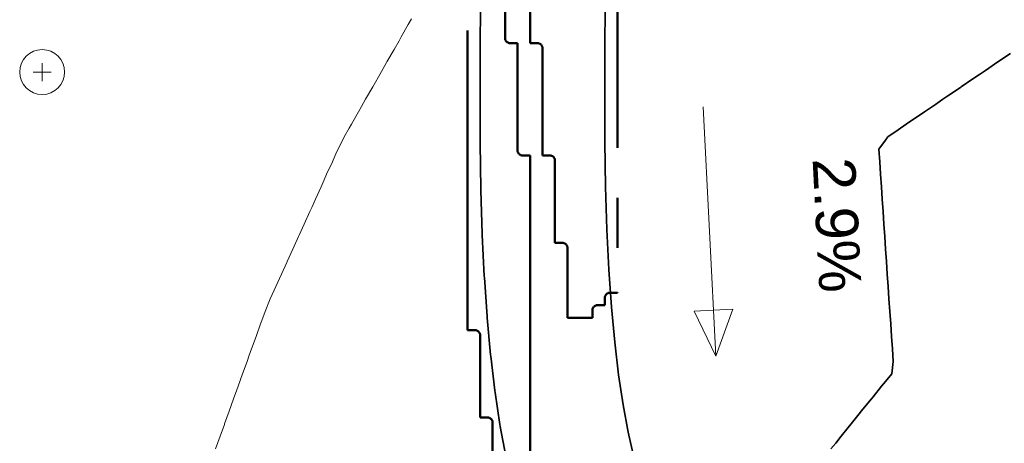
# Model space of a CAD drawing. Header units: metres. Extents: x -6552 to -6384, y 5654608 to 5654799.
# Tile 56 of 68: x -6482.73 to -6463, y 5654740.98 to 5654749.47. Entities that reach past the tile are written whole.
import ezdxf
from ezdxf.enums import TextEntityAlignment as Align

# ---------------------------------------------------------------- set-up
doc = ezdxf.new("R2010")
doc.units = ezdxf.units.M
doc.header["$LTSCALE"] = 0.5
doc.linetypes.add('PHANTOM', pattern=[22, 12, -2, 2, -2, 2, -2])
for name, color, linetype, lineweight in [('L-GRAD-SLOPE', 5, 'Continuous', 18), ('L-HARD-PAVE', 8, 'Continuous', 35), ('L-SITE-LIMIT', 6, 'PHANTOM', 50), ('V-TOPO-MAJR', 34, 'Continuous', 35), ('V-TOPO-MINR', 32, 'Continuous', 13), ('V-VEG-TREE', 94, 'Continuous', 18)]:
    doc.layers.add(name, color=color, linetype=linetype, lineweight=lineweight)
doc.styles.add('BR-STD', font='arial.ttf')

# ---------------------------------------------------------------- blocks, each defined once
blk = doc.blocks.new('VEG-TREE-DECID')
at = {"color": 0, "lineweight": -2}
for p, q in [((-0.6, 0), (0.6, 0)), ((0, -0.6), (0, 0.6))]:
    blk.add_line(p, q, dxfattribs=at)
blk.add_circle((0, 0), 1.5, dxfattribs=at)

msp = doc.modelspace()

# ---------------------------------------------------------------- linework, layer by layer
at = {"layer": 'L-GRAD-SLOPE'}
msp.add_lwpolyline([(-6469.029, 5654747.723), (-6468.775, 5654742.729)], dxfattribs=at)
msp.add_lwpolyline([(-6468.775, 5654742.729), (-6468.433, 5654743.669), (-6469.211, 5654743.629)], close=True, dxfattribs=at)
at = {"layer": 'L-HARD-PAVE'}
for points in [[(-6472.987, 5654740.727), (-6473.097, 5654741.32), (-6473.103, 5654741.362), (-6473.199, 5654742.003), (-6473.204, 5654742.039), (-6473.286, 5654742.727), (-6473.29, 5654742.759), (-6473.358, 5654743.494), (-6473.36, 5654743.522), (-6473.415, 5654744.303), (-6473.416, 5654744.329), (-6473.457, 5654745.157), (-6473.458, 5654745.18), (-6473.486, 5654746.055), (-6473.486, 5654746.075), (-6473.5, 5654746.997), (-6473.5, 5654747.016), (-6473.5, 5654747.984), (-6473.5, 5654747.987), (-6473.498, 5654748.901), (-6473.498, 5654748.904), (-6473.494, 5654749.763)], [(-6470.994, 5654749.75), (-6470.998, 5654748.894), (-6471, 5654747.983), (-6471, 5654747.025), (-6470.987, 5654746.123), (-6470.96, 5654745.269), (-6470.92, 5654744.465), (-6470.867, 5654743.711), (-6470.802, 5654743.007), (-6470.724, 5654742.354), (-6470.634, 5654741.753), (-6470.533, 5654741.204), (-6470.422, 5654740.708)]]:
    msp.add_lwpolyline(points, dxfattribs=at)
at = {"layer": 'L-SITE-LIMIT'}
for points in [[(-6473.25, 5654740.502), (-6473.25, 5654741.4), (-6473.25, 5654741.41), (-6473.252, 5654741.42), (-6473.254, 5654741.429), (-6473.258, 5654741.438), (-6473.262, 5654741.447), (-6473.267, 5654741.456), (-6473.273, 5654741.463), (-6473.279, 5654741.471), (-6473.287, 5654741.477), (-6473.294, 5654741.483), (-6473.303, 5654741.488), (-6473.312, 5654741.492), (-6473.321, 5654741.496), (-6473.33, 5654741.498), (-6473.34, 5654741.5), (-6473.35, 5654741.5), (-6473.498, 5654741.5), (-6473.5, 5654741.5), (-6473.5, 5654741.502), (-6473.5, 5654743.15), (-6473.5, 5654743.16), (-6473.502, 5654743.17), (-6473.504, 5654743.179), (-6473.508, 5654743.188), (-6473.512, 5654743.197), (-6473.517, 5654743.206), (-6473.523, 5654743.213), (-6473.529, 5654743.221), (-6473.537, 5654743.227), (-6473.544, 5654743.233), (-6473.553, 5654743.238), (-6473.562, 5654743.242), (-6473.571, 5654743.246), (-6473.58, 5654743.248), (-6473.59, 5654743.25), (-6473.6, 5654743.25), (-6473.748, 5654743.25), (-6473.75, 5654743.25), (-6473.75, 5654743.252), (-6473.75, 5654753.748)], [(-6470.75, 5654752.9), (-6470.75, 5654744.002), (-6470.75, 5654744), (-6470.752, 5654744), (-6470.9, 5654744), (-6470.91, 5654744), (-6470.92, 5654743.998), (-6470.929, 5654743.996), (-6470.938, 5654743.992), (-6470.947, 5654743.988), (-6470.956, 5654743.983), (-6470.963, 5654743.977), (-6470.971, 5654743.971), (-6470.977, 5654743.963), (-6470.983, 5654743.956), (-6470.988, 5654743.947), (-6470.992, 5654743.938), (-6470.996, 5654743.929), (-6470.998, 5654743.92), (-6471, 5654743.91), (-6471, 5654743.9), (-6471, 5654743.752), (-6471, 5654743.75), (-6471.002, 5654743.75), (-6471.15, 5654743.75), (-6471.16, 5654743.75), (-6471.17, 5654743.748), (-6471.179, 5654743.746), (-6471.188, 5654743.742), (-6471.197, 5654743.738), (-6471.206, 5654743.733), (-6471.213, 5654743.727), (-6471.221, 5654743.721), (-6471.227, 5654743.713), (-6471.233, 5654743.706), (-6471.238, 5654743.697), (-6471.242, 5654743.688), (-6471.246, 5654743.679), (-6471.248, 5654743.67), (-6471.25, 5654743.66), (-6471.25, 5654743.65), (-6471.25, 5654743.502), (-6471.25, 5654743.5), (-6471.252, 5654743.5), (-6471.748, 5654743.5), (-6471.75, 5654743.5), (-6471.75, 5654743.502), (-6471.75, 5654744.9), (-6471.75, 5654744.91), (-6471.752, 5654744.92), (-6471.754, 5654744.929), (-6471.758, 5654744.938), (-6471.762, 5654744.947), (-6471.767, 5654744.956), (-6471.773, 5654744.963), (-6471.779, 5654744.971), (-6471.787, 5654744.977), (-6471.794, 5654744.983), (-6471.803, 5654744.988), (-6471.812, 5654744.992), (-6471.821, 5654744.996), (-6471.83, 5654744.998), (-6471.84, 5654745), (-6471.85, 5654745), (-6471.998, 5654745), (-6472, 5654745), (-6472, 5654745.002), (-6472, 5654746.65), (-6472, 5654746.66), (-6472.002, 5654746.67), (-6472.004, 5654746.679), (-6472.008, 5654746.688), (-6472.012, 5654746.697), (-6472.017, 5654746.706), (-6472.023, 5654746.713), (-6472.029, 5654746.721), (-6472.037, 5654746.727), (-6472.044, 5654746.733), (-6472.053, 5654746.738), (-6472.062, 5654746.742), (-6472.071, 5654746.746), (-6472.08, 5654746.748), (-6472.09, 5654746.75), (-6472.1, 5654746.75), (-6472.248, 5654746.75), (-6472.25, 5654746.75), (-6472.25, 5654746.752), (-6472.25, 5654748.9), (-6472.25, 5654748.91), (-6472.252, 5654748.92), (-6472.254, 5654748.929), (-6472.258, 5654748.938), (-6472.262, 5654748.947), (-6472.267, 5654748.956), (-6472.273, 5654748.963), (-6472.279, 5654748.971), (-6472.287, 5654748.977), (-6472.294, 5654748.983), (-6472.303, 5654748.988), (-6472.312, 5654748.992), (-6472.321, 5654748.996), (-6472.33, 5654748.998), (-6472.34, 5654749), (-6472.35, 5654749), (-6472.498, 5654749), (-6472.5, 5654749), (-6472.5, 5654749.002), (-6472.5, 5654751.9)], [(-6473, 5654752.248), (-6473, 5654749.1), (-6473, 5654749.09), (-6472.998, 5654749.08), (-6472.996, 5654749.071), (-6472.992, 5654749.062), (-6472.988, 5654749.053), (-6472.983, 5654749.044), (-6472.977, 5654749.037), (-6472.971, 5654749.029), (-6472.963, 5654749.023), (-6472.956, 5654749.017), (-6472.947, 5654749.012), (-6472.938, 5654749.008), (-6472.929, 5654749.004), (-6472.92, 5654749.002), (-6472.91, 5654749), (-6472.9, 5654749), (-6472.752, 5654749), (-6472.75, 5654749), (-6472.75, 5654748.998), (-6472.75, 5654746.85), (-6472.75, 5654746.84), (-6472.748, 5654746.83), (-6472.746, 5654746.821), (-6472.742, 5654746.812), (-6472.738, 5654746.803), (-6472.733, 5654746.794), (-6472.727, 5654746.787), (-6472.721, 5654746.779), (-6472.713, 5654746.773), (-6472.706, 5654746.767), (-6472.697, 5654746.762), (-6472.688, 5654746.758), (-6472.679, 5654746.754), (-6472.67, 5654746.752), (-6472.66, 5654746.75), (-6472.65, 5654746.75), (-6472.502, 5654746.75), (-6472.5, 5654746.75), (-6472.5, 5654746.748), (-6472.5, 5654740.502)]]:
    msp.add_lwpolyline(points, dxfattribs=at)
at = {"layer": 'V-TOPO-MAJR'}
msp.add_lwpolyline([(-6462.875, 5654748.795), (-6463.125, 5654748.625), (-6463.125, 5654748.625), (-6463.375, 5654748.454), (-6463.491, 5654748.375), (-6463.625, 5654748.285), (-6463.858, 5654748.125), (-6463.875, 5654748.113), (-6464.125, 5654747.944), (-6464.226, 5654747.875), (-6464.375, 5654747.774), (-6464.594, 5654747.625), (-6464.625, 5654747.604), (-6464.875, 5654747.434), (-6464.962, 5654747.375), (-6465.125, 5654747.263), (-6465.329, 5654747.125), (-6465.375, 5654747.059), (-6465.511, 5654746.875), (-6465.492, 5654746.625), (-6465.477, 5654746.375), (-6465.458, 5654746.125), (-6465.443, 5654745.875), (-6465.424, 5654745.625), (-6465.409, 5654745.375), (-6465.39, 5654745.125), (-6465.375, 5654744.876), (-6465.375, 5654744.875), (-6465.356, 5654744.625), (-6465.341, 5654744.375), (-6465.322, 5654744.125), (-6465.307, 5654743.875), (-6465.288, 5654743.625), (-6465.273, 5654743.375), (-6465.254, 5654743.125), (-6465.237, 5654742.875), (-6465.22, 5654742.625), (-6465.253, 5654742.375), (-6465.375, 5654742.223), (-6465.456, 5654742.125), (-6465.625, 5654741.914), (-6465.656, 5654741.875), (-6465.863, 5654741.625), (-6465.875, 5654741.609), (-6466.062, 5654741.375), (-6466.125, 5654741.297), (-6466.262, 5654741.125), (-6466.375, 5654740.989), (-6466.469, 5654740.875)], dxfattribs=at)
at = {"layer": 'V-TOPO-MINR'}
msp.add_lwpolyline([(-6474.875, 5654749.488), (-6474.94, 5654749.375), (-6475.081, 5654749.125), (-6475.125, 5654749.048), (-6475.224, 5654748.875), (-6475.367, 5654748.625), (-6475.375, 5654748.611), (-6475.508, 5654748.375), (-6475.625, 5654748.171), (-6475.651, 5654748.125), (-6475.794, 5654747.875), (-6475.875, 5654747.732), (-6475.936, 5654747.625), (-6476.079, 5654747.375), (-6476.125, 5654747.294), (-6476.222, 5654747.125), (-6476.347, 5654746.875), (-6476.375, 5654746.814), (-6476.461, 5654746.625), (-6476.575, 5654746.375), (-6476.625, 5654746.263), (-6476.687, 5654746.125), (-6476.8, 5654745.875), (-6476.875, 5654745.71), (-6476.913, 5654745.625), (-6477.026, 5654745.375), (-6477.125, 5654745.156), (-6477.139, 5654745.125), (-6477.253, 5654744.875), (-6477.367, 5654744.625), (-6477.375, 5654744.607), (-6477.479, 5654744.375), (-6477.593, 5654744.125), (-6477.625, 5654744.054), (-6477.705, 5654743.875), (-6477.807, 5654743.625), (-6477.875, 5654743.441), (-6477.899, 5654743.375), (-6477.989, 5654743.125), (-6478.079, 5654742.875), (-6478.125, 5654742.747), (-6478.169, 5654742.625), (-6478.259, 5654742.375), (-6478.349, 5654742.125), (-6478.375, 5654742.054), (-6478.439, 5654741.875), (-6478.529, 5654741.625), (-6478.62, 5654741.375), (-6478.625, 5654741.36), (-6478.71, 5654741.125), (-6478.8, 5654740.875)], dxfattribs=at)

# ---------------------------------------------------------------- block references
at = {"layer": 'V-VEG-TREE', "xscale": 0.3, "yscale": 0.3}
msp.add_blockref('VEG-TREE-DECID', (-6482.276, 5654748.422), dxfattribs=at)

# ---------------------------------------------------------------- texts
at = {"layer": 'L-GRAD-SLOPE', "style": 'BR-STD'}
msp.add_text('2.9%', height=0.85, rotation=-87.0888, dxfattribs=at).set_placement((-6466.345, 5654745.356), align=Align.MIDDLE_CENTER)

doc.saveas('drawing.dxf')
